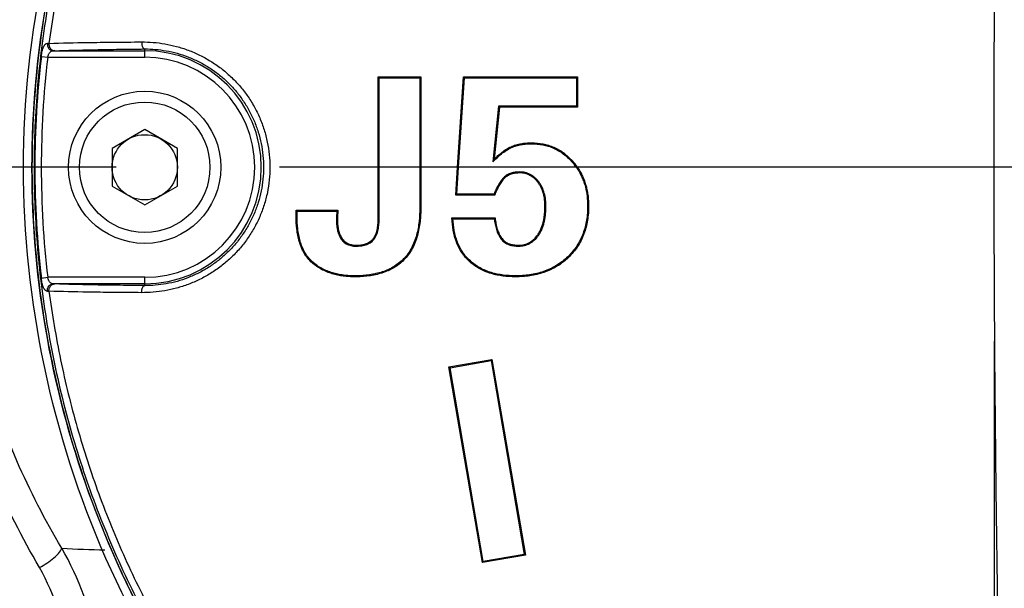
# Model space of a CAD drawing. Header units: millimetres. Extents: x 5828 to 6704, y 123 to 421.
# Tile 240 of 256: x 6496.74 to 6499, y 335.89 to 337.19. Entities that reach past the tile are written whole.
import ezdxf

# ---------------------------------------------------------------- set-up
doc = ezdxf.new("R2010")
doc.units = ezdxf.units.MM
doc.linetypes.add('CENTER', pattern=[0.6, 0.375, -0.075, 0.075, -0.075])
for name, color, linetype in [('中心线', 7, 'Continuous'), ('外形图', 7, 'Continuous'), ('尺寸标注', 7, 'Continuous'), ('运动范围', 7, 'Continuous')]:
    doc.layers.add(name, color=color, linetype=linetype)
doc.styles.add('微软雅黑', font='msyh.ttc', dxfattribs={"height": 1.5})
doc.dimstyles.new('尺寸标注_1_20比例', dxfattribs={"dimtxt": 1.5, "dimasz": 1.25, "dimexe": 0.5, "dimexo": 0.4, "dimgap": 0.5, "dimtad": 1, "dimdec": 1, "dimlfac": 20, "dimdsep": 46, "dimtxsty": '微软雅黑', "dimcen": 0.09, "dimadec": 0, "dimazin": 0, "dimtp": 0.01, "dimtm": 0.01, "dimtfac": 1, "dimtdec": 1, "dimtofl": 0, "dimtmove": 0, "dimatfit": 3, "dimfxl": 1, "dimtolj": 1, "dimarcsym": 0})

# ---------------------------------------------------------------- blocks, each defined once
blk = doc.blocks.new('*D1139')
at = {"layer": 'Defpoints', "color": 0}
for p in [(6498.9812, 336.8553), (6559.0462, 312.8006), (6498.9812, 278.1994)]:
    blk.add_point(p, dxfattribs=at)
at = {"layer": '尺寸标注', "color": 0, "lineweight": -2}
for p, q in [((6498.9812, 336.4553), (6498.9812, 277.6994)), ((6559.0462, 312.4006), (6559.0462, 277.6994)), ((6557.7962, 278.1994), (6500.2312, 278.1994))]:
    blk.add_line(p, q, dxfattribs=at)
at = {"layer": '尺寸标注', "color": 0}
for points in [[(6500.2312, 278.4078), (6500.2312, 277.9911), (6498.9812, 278.1994)], [(6557.7962, 277.9911), (6557.7962, 278.4078), (6559.0462, 278.1994)]]:
    blk.add_solid(points, dxfattribs=at)
at = {"layer": '尺寸标注', "color": 0, "insert": (6529.0137, 279.471), "char_height": 1.5, "attachment_point": 5, "style": '微软雅黑'}
blk.add_mtext('\\A1;\\A1;{\\fAlibaba PuHuiTi 3.0 55 Regular|b0|i0|c134|p18;1201.2}', dxfattribs=at)
blk = doc.blocks.new('*D1144')
at = {"layer": 'Defpoints', "color": 0}
for p in [(6557.7962, 395.6702), (6487.6476, 286.2413), (6537.9972, 286.2413)]:
    blk.add_point(p, dxfattribs=at)
at = {"layer": '尺寸标注', "color": 0, "lineweight": -2}
for p, q in [((6557.3962, 395.6702), (6487.1476, 395.6702)), ((6487.6476, 394.4202), (6487.6476, 287.4913)), ((6537.5972, 286.2413), (6487.1476, 286.2413))]:
    blk.add_line(p, q, dxfattribs=at)
at = {"layer": '尺寸标注', "color": 0}
for points in [[(6487.856, 394.4202), (6487.4393, 394.4202), (6487.6476, 395.6702)], [(6487.4393, 287.4913), (6487.856, 287.4913), (6487.6476, 286.2413)]]:
    blk.add_solid(points, dxfattribs=at)
at = {"layer": '尺寸标注', "color": 0, "insert": (6486.376, 340.9558), "char_height": 1.5, "attachment_point": 5, "rotation": 90, "style": '微软雅黑'}
blk.add_mtext('\\A1;\\A1;{\\fAlibaba PuHuiTi 3.0 55 Regular|b0|i0|c134|p18;2188.6}', dxfattribs=at)

msp = doc.modelspace()

# ---------------------------------------------------------------- linework, layer by layer
at = {"layer": '中心线', "linetype": 'CENTER', "ltscale": 5}
msp.add_line((6505.2137, 336.8553), (6492.2369, 336.8553), dxfattribs=at)
at = {"layer": '外形图', "linetype": 'ByBlock'}
for p, q in [((6496.819, 337.1233), (6497.0291, 337.1233)), ((6497.0291, 337.1083), (6497.0291, 337.1273)), ((6496.7916, 337.11), (6496.8063, 337.1083)), ((6496.8063, 337.1083), (6497.0291, 337.1083)), ((6497.5658, 337.0632), (6497.568, 337.061)), ((6497.5658, 337.0632), (6497.6636, 337.0632)), ((6497.5658, 336.8553), (6497.5658, 337.0632)), ((6497.568, 337.061), (6497.6614, 337.061)), ((6497.568, 336.8553), (6497.568, 337.061)), ((6497.6636, 337.0632), (6497.6614, 337.061)), ((6497.6614, 337.061), (6497.6614, 336.8553)), ((6497.6636, 337.0632), (6497.6636, 336.8553)), ((6497.748, 336.8553), (6497.7616, 337.0632)), ((6497.7502, 336.8553), (6497.7637, 337.061)), ((6497.7616, 337.0632), (6497.7637, 337.061)), ((6497.7616, 337.0632), (6498.0236, 337.0632)), ((6497.7637, 337.061), (6498.0214, 337.061)), ((6498.0236, 337.0632), (6498.0214, 337.061)), ((6498.0214, 337.061), (6498.0214, 336.9958)), ((6498.0236, 337.0632), (6498.0236, 336.9936)), ((6497.8424, 336.9958), (6497.8293, 336.8675)), ((6497.8444, 336.9936), (6497.8321, 336.8736)), ((6497.8444, 336.9936), (6497.8424, 336.9958)), ((6498.0214, 336.9958), (6497.8424, 336.9958)), ((6498.0236, 336.9936), (6497.8444, 336.9936)), ((6498.0236, 336.9936), (6498.0214, 336.9958)), ((6497.0291, 336.9419), (6496.9541, 336.8986)), ((6497.1041, 336.8986), (6497.0291, 336.9419)), ((6496.9541, 336.8986), (6496.9541, 336.812)), ((6497.1041, 336.812), (6497.1041, 336.8986)), ((6497.871, 336.9025), (6497.8719, 336.9005)), ((6497.9183, 336.9115), (6497.9183, 336.9094)), ((6497.5658, 336.737), (6497.5658, 336.8553)), ((6497.568, 336.737), (6497.568, 336.8553)), ((6497.6614, 336.8553), (6497.6614, 336.7627)), ((6497.6636, 336.8553), (6497.6636, 336.7627)), ((6497.7438, 336.7915), (6497.748, 336.8553)), ((6497.7461, 336.7937), (6497.7502, 336.8553)), ((6498.0119, 336.8701), (6498.0103, 336.8686)), ((6497.856, 336.8301), (6497.8544, 336.8316)), ((6497.8907, 336.8423), (6497.8907, 336.8445)), ((6496.9541, 336.812), (6497.0291, 336.7687)), ((6497.0291, 336.7687), (6497.1041, 336.812)), ((6497.9326, 336.8212), (6497.9343, 336.8225)), ((6497.7438, 336.7915), (6497.7461, 336.7937)), ((6497.8334, 336.7915), (6497.7438, 336.7915)), ((6497.8319, 336.7937), (6497.7461, 336.7937)), ((6497.6636, 336.7627), (6497.6614, 336.7627)), ((6497.949, 336.7658), (6497.9512, 336.7658)), ((6498.0493, 336.7658), (6498.0471, 336.7658)), ((6497.3771, 336.7564), (6497.4727, 336.7564)), ((6497.3771, 336.7423), (6497.3771, 336.7564)), ((6497.3771, 336.7564), (6497.3793, 336.7542)), ((6497.3771, 336.7423), (6497.3793, 336.7423)), ((6497.3793, 336.7423), (6497.3793, 336.7542)), ((6497.3793, 336.7542), (6497.4704, 336.7542)), ((6497.4704, 336.7542), (6497.4699, 336.7405)), ((6497.4721, 336.7404), (6497.4699, 336.7405)), ((6497.4727, 336.7564), (6497.4704, 336.7542)), ((6497.4727, 336.7564), (6497.4721, 336.7404)), ((6497.7353, 336.7389), (6497.8343, 336.7389)), ((6497.5658, 336.737), (6497.568, 336.737)), ((6497.7376, 336.7367), (6497.8324, 336.7367)), ((6497.9323, 336.7001), (6497.9341, 336.6988)), ((6497.5144, 336.6762), (6497.5144, 336.674)), ((6497.5538, 336.6904), (6497.5554, 336.689)), ((6497.8503, 336.6912), (6497.8486, 336.6899)), ((6497.8882, 336.6762), (6497.8882, 336.674)), ((6498.0029, 336.648), (6498.0014, 336.6496)), ((6497.4138, 336.6358), (6497.4152, 336.6374)), ((6497.6248, 336.6423), (6497.6232, 336.6438)), ((6497.7761, 336.6383), (6497.7775, 336.6399)), ((6496.7916, 336.6005), (6496.8063, 336.6023)), ((6497.0291, 336.6023), (6496.8063, 336.6023)), ((6497.0291, 336.5833), (6497.0291, 336.6023)), ((6497.5119, 336.6035), (6497.5119, 336.6057)), ((6497.881, 336.6035), (6497.881, 336.6057)), ((6497.0291, 336.5873), (6496.819, 336.5873)), ((6497.7283, 336.3963), (6497.8269, 336.4132)), ((6497.7308, 336.3945), (6497.8251, 336.4107)), ((6497.8269, 336.4132), (6497.8251, 336.4107)), ((6497.8251, 336.4107), (6497.9015, 335.965)), ((6497.8269, 336.4132), (6497.9041, 335.9632)), ((6497.8055, 335.9463), (6497.7283, 336.3963)), ((6497.7283, 336.3963), (6497.7308, 336.3945)), ((6497.8073, 335.9488), (6497.7308, 336.3945)), ((6497.9041, 335.9632), (6497.8055, 335.9463)), ((6497.8055, 335.9463), (6497.8073, 335.9488)), ((6497.9015, 335.965), (6497.8073, 335.9488)), ((6497.9041, 335.9632), (6497.9015, 335.965))]:
    msp.add_line(p, q, dxfattribs=at)
for radius in [0.175, 0.15, 0.075]:
    msp.add_circle((6497.0291, 336.8553), radius, dxfattribs=at)
for centre, radius, start, end in [((6496.8218, 336.425), 0.7152, 91.0192, 91.3149), ((6496.8417, 336.5387), 0.5851, 91.9011, 92.225), ((6497.0291, 336.8553), 0.268, 270, 90), ((6498.9643, 336.855), 2.1876, 173.3062, 179.9929), ((6498.9652, 336.855), 2.1738, 173.3085, 179.9924), ((6497.0291, 336.8553), 0.253, 270, 90), ((6498.272, 336.668), 0.4855, 154.9422, 155.7417), ((6498.9644, 336.8555), 2.1877, 180.0072, 186.6936), ((6498.9653, 336.8556), 2.1739, 180.0077, 186.6913), ((6497.9061, 336.7744), 0.1405, 35.1442, 42.1227), ((6497.906, 336.7743), 0.1429, 34.5294, 42.1155), ((6498.5252, 337.2631), 0.8373, 214.0994, 214.2807), ((6498.1702, 337.1862), 0.6239, 225.8062, 226.0957), ((6498.3022, 336.3222), 0.6265, 138.3132, 138.5811), ((6496.8431, 337.2092), 0.6224, 267.7848, 268.0892), ((6496.8229, 337.3376), 0.7673, 268.6952, 268.9708), ((6496.9703, 337.9829), 2.0075, 266.2368, 269.0723)]:
    msp.add_arc(centre, radius, start, end, dxfattribs=at)
for points, knots in [([(6501.116, 334.513), (6500.8541, 334.5265), (6500.3304, 334.5553), (6499.6759, 334.5937), (6499.1526, 334.6304), (6498.7597, 334.6498), (6498.3703, 334.7181), (6497.8801, 334.9084), (6497.3409, 335.3031), (6496.9025, 335.9729), (6496.7248, 336.7539), (6496.8317, 337.5478), (6497.2089, 338.2549), (6497.809, 338.7837), (6498.4341, 339.0271), (6498.9573, 339.0704), (6499.3498, 339.0933), (6499.7424, 339.1203), (6500.1717, 339.1458), (6500.4702, 339.1628), (6500.6378, 339.172)], [0.2814625, 0.2814625, 0.2814625, 0.2814625, 0.3127361, 0.3440098, 0.3596457, 0.375288, 0.3909088, 0.4065401, 0.4376789, 0.4688356, 0.5000093, 0.531187, 0.5623615, 0.5935322, 0.6247079, 0.6403423, 0.655997, 0.6716257, 0.6872624, 0.7072791, 0.7072791, 0.7072791, 0.7072791]), ([(6500.6378, 339.1721), (6500.5723, 339.1684), (6500.4354, 339.1608), (6500.2271, 339.1488), (6500.0131, 339.1362), (6499.8348, 339.1253), (6499.6921, 339.1164), (6499.5852, 339.1097), (6499.4782, 339.1029), (6499.3712, 339.0959), (6499.2643, 339.0889), (6499.1751, 339.083), (6499.1038, 339.0782), (6499.0504, 339.0746), (6499.0058, 339.0715), (6498.9702, 339.069), (6498.9434, 339.0672), (6498.9167, 339.0654), (6498.8899, 339.0636), (6498.8632, 339.0618), (6498.8276, 339.0592), (6498.783, 339.0557), (6498.7386, 339.0513), (6498.7031, 339.0472), (6498.6677, 339.0425), (6498.6235, 339.0358), (6498.5707, 339.0265), (6498.5007, 339.0124), (6498.4137, 338.9917), (6498.3108, 338.9618), (6498.2094, 338.9269), (6498.1098, 338.8871), (6498.0123, 338.8425), (6497.917, 338.7933), (6497.8243, 338.7395), (6497.7342, 338.6813), (6497.6471, 338.6187), (6497.5631, 338.552), (6497.4825, 338.4813), (6497.4054, 338.4068), (6497.332, 338.3287), (6497.2625, 338.247), (6497.197, 338.1621), (6497.1357, 338.0742), (6497.0787, 337.9833), (6497.0262, 337.8898), (6496.9783, 337.7939), (6496.9352, 337.6957), (6496.8968, 337.5955), (6496.8635, 337.4936), (6496.835, 337.3903), (6496.8038, 337.2508), (6496.7827, 337.1092), (6496.772, 336.9666), (6496.7682, 336.8237), (6496.7766, 336.645), (6496.8023, 336.468), (6496.833, 336.3284), (6496.8611, 336.2249), (6496.8941, 336.1228), (6496.932, 336.0226), (6496.9748, 335.9242), (6497.0223, 335.8281), (6497.0745, 335.7344), (6497.1311, 335.6433), (6497.1921, 335.5551), (6497.2572, 335.47), (6497.3265, 335.3881), (6497.3996, 335.3096), (6497.4764, 335.2348), (6497.5568, 335.1639), (6497.6405, 335.0969), (6497.7274, 335.034), (6497.8172, 334.9754), (6497.9097, 334.9213), (6498.0048, 334.8717), (6498.1022, 334.8267), (6498.2016, 334.7866), (6498.3028, 334.7513), (6498.4057, 334.721), (6498.5099, 334.6957), (6498.6152, 334.6755), (6498.7037, 334.6628), (6498.7748, 334.6556), (6498.8193, 334.6519), (6498.8549, 334.6493), (6498.8816, 334.6475), (6498.9084, 334.6457), (6498.944, 334.6433), (6498.9886, 334.6402), (6499.0421, 334.6366), (6499.0955, 334.6329), (6499.1668, 334.6281), (6499.256, 334.6222), (6499.3629, 334.6152), (6499.4699, 334.6082), (6499.5769, 334.6014), (6499.6838, 334.5946), (6499.8265, 334.5857), (6500.0048, 334.5749), (6500.2188, 334.5622), (6500.4328, 334.5499), (6500.6469, 334.5379), (6500.861, 334.5263), (6501.0173, 334.5181), (6501.1024, 334.5137), (6501.116, 334.513)], [0.3131395, 0.3131395, 0.3131395, 0.3131395, 0.3203178, 0.3281304, 0.335943, 0.3437556, 0.347662, 0.3515683, 0.3554746, 0.3593809, 0.3632872, 0.3671935, 0.3691467, 0.3710998, 0.373053, 0.3740296, 0.3750062, 0.3759827, 0.3769593, 0.3779359, 0.3789125, 0.3808656, 0.3828188, 0.3837953, 0.3847719, 0.3867251, 0.3886782, 0.3906314, 0.3945374, 0.3984434, 0.4023495, 0.4062556, 0.4101617, 0.4140679, 0.4179741, 0.4218803, 0.4257865, 0.4296926, 0.4335988, 0.437505, 0.4414112, 0.4453173, 0.4492235, 0.4531297, 0.4570359, 0.4609421, 0.4648482, 0.4687544, 0.4726606, 0.4765668, 0.4804729, 0.4843791, 0.4921892, 0.4960954, 0.5000015, 0.5078116, 0.5156216, 0.5195278, 0.523434, 0.5273402, 0.5312463, 0.5351525, 0.5390587, 0.5429649, 0.546871, 0.5507772, 0.5546834, 0.5585896, 0.5624958, 0.5664019, 0.5703081, 0.5742143, 0.5781205, 0.5820266, 0.5859328, 0.589839, 0.5937451, 0.5976512, 0.6015573, 0.6054633, 0.6093693, 0.6132753, 0.6171812, 0.6191344, 0.6210875, 0.6220641, 0.6230407, 0.6240173, 0.6249939, 0.626947, 0.6289002, 0.6308533, 0.6328065, 0.6367128, 0.6406191, 0.6445254, 0.6484317, 0.6523381, 0.6562444, 0.664057, 0.6718696, 0.6796823, 0.6874949, 0.6953075, 0.7031201, 0.7046145, 0.7046145, 0.7046145, 0.7046145]), ([(6496.7507, 336.8553), (6496.7507, 337.1615), (6496.8807, 337.7816), (6497.4316, 338.5476), (6498.1124, 338.9497), (6498.7137, 339.0822), (6499.02, 339.0917), (6499.1716, 339.0996)], [0, 0, 0, 0, 0.250163, 0.50027, 0.750286, 0.875949, 1, 1, 1, 1]), ([(6497.3275, 338.2933), (6497.3101, 338.273), (6497.2761, 338.2318), (6497.2272, 338.1683), (6497.1805, 338.1031), (6497.1215, 338.0141), (6497.0672, 337.922), (6497.018, 337.8271), (6496.9837, 337.7547), (6496.952, 337.681), (6496.9135, 337.5814), (6496.8722, 337.4543), (6496.8403, 337.3245), (6496.8206, 337.2195), (6496.8126, 337.1666), (6496.8091, 337.1402)], [0, 0, 0, 0, 0.062503, 0.125007, 0.187511, 0.250015, 0.375003, 0.437507, 0.500011, 0.562515, 0.625019, 0.750005, 0.874992, 0.937496, 1, 1, 1, 1]), ([(6497.2619, 338.2374), (6497.2228, 338.1888), (6497.1673, 338.1135), (6497.0998, 338.0087), (6497.0527, 337.928), (6497.009, 337.8455), (6496.9688, 337.7613), (6496.9323, 337.6754), (6496.8885, 337.5589), (6496.8431, 337.4099), (6496.8104, 337.2576), (6496.792, 337.1345), (6496.7788, 337.0108), (6496.7748, 336.9175), (6496.7748, 336.8553)], [0, 0, 0, 0, 0.125213, 0.187763, 0.250267, 0.312745, 0.375218, 0.437704, 0.500206, 0.62519, 0.750155, 0.812633, 0.875097, 1, 1, 1, 1]), ([(6496.5313, 336.8553), (6496.5314, 337.0186), (6496.5765, 337.3416), (6496.7073, 337.6393), (6496.7875, 337.7752)], [0, 0, 0, 0, 0.508583, 1, 1, 1, 1]), ([(6496.5935, 336.8553), (6496.5938, 337.0108), (6496.6374, 337.318), (6496.7612, 337.6019), (6496.8385, 337.7308)], [0, 0, 0, 0, 0.508492, 1, 1, 1, 1]), ([(6496.7916, 337.11), (6496.7918, 337.1121), (6496.7924, 337.1162), (6496.7935, 337.1221), (6496.7948, 337.1274), (6496.7962, 337.1312), (6496.7974, 337.1339), (6496.7984, 337.1355), (6496.7994, 337.1369), (6496.8005, 337.138), (6496.8016, 337.1389), (6496.8028, 337.1396), (6496.8041, 337.14), (6496.805, 337.1401), (6496.8054, 337.1401)], [0, 0, 0, 0, 0.180971, 0.35273, 0.507837, 0.642037, 0.700901, 0.754425, 0.80297, 0.84718, 0.887886, 0.92613, 0.963104, 1, 1, 1, 1]), ([(6496.8054, 337.1401), (6496.8052, 337.138), (6496.8056, 337.1338), (6496.808, 337.129), (6496.8108, 337.1262), (6496.8133, 337.1245), (6496.8161, 337.1235), (6496.818, 337.1233), (6496.819, 337.1233)], [0, 0, 0, 0, 0.259061, 0.513596, 0.638237, 0.760531, 0.880866, 1, 1, 1, 1]), ([(6496.8063, 337.1083), (6496.8065, 337.1094), (6496.8069, 337.111), (6496.8077, 337.113), (6496.8084, 337.1149), (6496.8095, 337.1171), (6496.811, 337.1194), (6496.8127, 337.1211), (6496.8147, 337.1224), (6496.8168, 337.1231), (6496.8183, 337.1233), (6496.819, 337.1233)], [0, 0, 0, 0, 0.156481, 0.232723, 0.306725, 0.446088, 0.572589, 0.687216, 0.793528, 0.896378, 1, 1, 1, 1]), ([(6496.8091, 337.1402), (6496.809, 337.1391), (6496.809, 337.137), (6496.8096, 337.1339), (6496.8107, 337.131), (6496.8123, 337.1284), (6496.8144, 337.1263), (6496.8168, 337.1247), (6496.8195, 337.1236), (6496.8214, 337.1234), (6496.8223, 337.1234)], [0, 0, 0, 0, 0.131527, 0.262682, 0.392297, 0.519435, 0.643548, 0.764592, 0.883075, 1, 1, 1, 1]), ([(6496.8091, 337.1402), (6496.8387, 337.1411), (6496.8875, 337.1422), (6496.9585, 337.1431), (6497, 337.1434), (6497.0222, 337.1435)], [0, 0, 0, 0, 0.416306, 0.687414, 1, 1, 1, 1]), ([(6496.8223, 337.1234), (6496.851, 337.1244), (6496.8984, 337.1255), (6496.9673, 337.1266), (6497.0076, 337.1271), (6497.0291, 337.1273)], [0, 0, 0, 0, 0.416177, 0.6872, 1, 1, 1, 1]), ([(6497.0222, 337.1435), (6497.031, 337.1436), (6497.0488, 337.1429), (6497.0756, 337.1395), (6497.1026, 337.1335), (6497.1295, 337.1249), (6497.1557, 337.1136), (6497.1809, 337.0997), (6497.2048, 337.0832), (6497.227, 337.0643), (6497.2472, 337.0433), (6497.2652, 337.0203), (6497.2808, 336.9955), (6497.2938, 336.9693), (6497.304, 336.9418), (6497.3114, 336.9135), (6497.3159, 336.8845), (6497.3169, 336.865), (6497.3169, 336.8553)], [0, 0, 0, 0, 0.057439, 0.116465, 0.17684, 0.238293, 0.300556, 0.363391, 0.426605, 0.490059, 0.553657, 0.617342, 0.681076, 0.744839, 0.808619, 0.872408, 0.936203, 1, 1, 1, 1]), ([(6497.0222, 337.1435), (6497.0222, 337.1425), (6497.0222, 337.1405), (6497.0225, 337.1375), (6497.0231, 337.1347), (6497.024, 337.1323), (6497.025, 337.1302), (6497.0262, 337.1286), (6497.0274, 337.1277), (6497.0284, 337.1274), (6497.0289, 337.1273), (6497.0291, 337.1273)], [0, 0, 0, 0, 0.161664, 0.320323, 0.470881, 0.608841, 0.730794, 0.835079, 0.922854, 0.962256, 1, 1, 1, 1]), ([(6497.0291, 337.1273), (6497.0373, 337.1274), (6497.0538, 337.1268), (6497.0787, 337.1235), (6497.1039, 337.1178), (6497.1288, 337.1096), (6497.1532, 337.0987), (6497.1766, 337.0854), (6497.1988, 337.0697), (6497.2193, 337.0518), (6497.238, 337.0318), (6497.2546, 337.0101), (6497.269, 336.9868), (6497.281, 336.9621), (6497.2904, 336.9364), (6497.2972, 336.9098), (6497.3013, 336.8827), (6497.3023, 336.8644), (6497.3023, 336.8553)], [0, 0, 0, 0, 0.05695, 0.115637, 0.175808, 0.237169, 0.299422, 0.362301, 0.42559, 0.489138, 0.552842, 0.616637, 0.680486, 0.744366, 0.808263, 0.872171, 0.936084, 1, 1, 1, 1]), ([(6497.8293, 336.8675), (6497.8354, 336.8741), (6497.8484, 336.8867), (6497.8637, 336.8968), (6497.8719, 336.9005)], [0, 0, 0, 0, 0.500389, 1, 1, 1, 1]), ([(6497.8321, 336.8736), (6497.835, 336.8766), (6497.8409, 336.8823), (6497.8503, 336.8901), (6497.8602, 336.897), (6497.8673, 336.9008), (6497.871, 336.9025)], [0, 0, 0, 0, 0.25405, 0.50395, 0.752102, 1, 1, 1, 1]), ([(6497.871, 336.9025), (6497.8746, 336.9042), (6497.8821, 336.907), (6497.8939, 336.9097), (6497.906, 336.9113), (6497.9142, 336.9115), (6497.9183, 336.9115)], [0, 0, 0, 0, 0.246704, 0.49396, 0.744005, 1, 1, 1, 1]), ([(6497.8719, 336.9005), (6497.8755, 336.9022), (6497.883, 336.9049), (6497.8946, 336.9076), (6497.9064, 336.9091), (6497.9144, 336.9094), (6497.9183, 336.9094)], [0, 0, 0, 0, 0.249934, 0.499921, 0.749946, 1, 1, 1, 1]), ([(6497.9183, 336.9115), (6497.9271, 336.9115), (6497.9403, 336.9104), (6497.9573, 336.9062), (6497.9695, 336.9016), (6497.9812, 336.8957), (6497.996, 336.8859), (6498.0059, 336.8768), (6498.0119, 336.8701)], [0, 0, 0, 0, 0.250545, 0.373486, 0.496752, 0.620367, 0.744424, 1, 1, 1, 1]), ([(6497.9183, 336.9094), (6497.927, 336.9094), (6497.94, 336.9082), (6497.9568, 336.904), (6497.969, 336.8995), (6497.9805, 336.8935), (6497.9949, 336.8839), (6498.0045, 336.875), (6498.0103, 336.8686)], [0, 0, 0, 0, 0.249872, 0.374941, 0.500006, 0.62507, 0.750139, 1, 1, 1, 1]), ([(6496.7875, 335.9353), (6496.7073, 336.0713), (6496.5765, 336.3689), (6496.5314, 336.6919), (6496.5313, 336.8553)], [0, 0, 0, 0, 0.491417, 1, 1, 1, 1]), ([(6496.8385, 335.9798), (6496.7612, 336.1087), (6496.6374, 336.3925), (6496.5938, 336.6998), (6496.5935, 336.8553)], [0, 0, 0, 0, 0.491508, 1, 1, 1, 1]), ([(6499.1716, 334.6109), (6499.02, 334.6189), (6498.7137, 334.6284), (6498.1124, 334.7608), (6497.4317, 335.1629), (6496.8807, 335.9289), (6496.7507, 336.549), (6496.7507, 336.8553)], [0, 0, 0, 0, 0.124038, 0.249693, 0.499705, 0.749819, 1, 1, 1, 1]), ([(6496.7748, 336.8553), (6496.7748, 336.7931), (6496.7801, 336.6687), (6496.8038, 336.4834), (6496.8431, 336.3007), (6496.8885, 336.1517), (6496.9323, 336.0352), (6496.9688, 335.9493), (6497.009, 335.865), (6497.0527, 335.7825), (6497.0998, 335.7019), (6497.1673, 335.5971), (6497.2228, 335.5217), (6497.2619, 335.4732)], [0, 0, 0, 0, 0.124906, 0.249824, 0.374792, 0.499779, 0.562283, 0.624771, 0.687246, 0.749725, 0.812232, 0.874783, 1, 1, 1, 1]), ([(6497.3169, 336.8553), (6497.3169, 336.8358), (6497.3139, 336.8065), (6497.304, 336.7687), (6497.2938, 336.7413), (6497.2808, 336.715), (6497.2652, 336.6903), (6497.2472, 336.6672), (6497.227, 336.6462), (6497.2048, 336.6273), (6497.1809, 336.6109), (6497.1557, 336.597), (6497.1295, 336.5857), (6497.1026, 336.577), (6497.0756, 336.5711), (6497.0488, 336.5676), (6497.031, 336.567), (6497.0222, 336.567)], [0, 0, 0, 0, 0.127448, 0.191248, 0.255039, 0.318813, 0.382557, 0.446252, 0.509861, 0.573325, 0.63655, 0.699395, 0.761669, 0.823132, 0.883516, 0.942552, 1, 1, 1, 1]), ([(6497.3023, 336.8553), (6497.3023, 336.8461), (6497.3013, 336.8279), (6497.2972, 336.8008), (6497.2904, 336.7742), (6497.281, 336.7484), (6497.269, 336.7238), (6497.2546, 336.7005), (6497.238, 336.6787), (6497.2193, 336.6588), (6497.1988, 336.6409), (6497.1766, 336.6251), (6497.1532, 336.6118), (6497.1288, 336.601), (6497.1039, 336.5927), (6497.0787, 336.587), (6497.0538, 336.5838), (6497.0373, 336.5832), (6497.0291, 336.5833)], [0, 0, 0, 0, 0.063916, 0.127829, 0.191737, 0.255634, 0.319514, 0.383363, 0.447158, 0.510862, 0.574409, 0.637699, 0.700577, 0.762831, 0.824192, 0.884363, 0.94305, 1, 1, 1, 1]), ([(6498.0237, 336.8553), (6498.0236, 336.8552), (6498.0234, 336.8551), (6498.0232, 336.8549), (6498.023, 336.8548), (6498.0228, 336.8546), (6498.0227, 336.8545), (6498.0226, 336.8544), (6498.0225, 336.8543), (6498.0223, 336.8543), (6498.0222, 336.8543), (6498.022, 336.8544), (6498.0217, 336.8546), (6498.0214, 336.8549), (6498.0211, 336.8552), (6498.021, 336.8553)], [0, 0, 0, 0, 0.082146, 0.164325, 0.246097, 0.328034, 0.37186, 0.414982, 0.455821, 0.506458, 0.542202, 0.586134, 0.697554, 0.837136, 1, 1, 1, 1]), ([(6498.021, 336.8553), (6498.0233, 336.852), (6498.0275, 336.8454), (6498.033, 336.8349), (6498.0376, 336.824), (6498.0412, 336.8127), (6498.044, 336.8012), (6498.0465, 336.7856), (6498.0471, 336.7737), (6498.0471, 336.7658)], [0, 0, 0, 0, 0.125009, 0.250016, 0.375026, 0.500038, 0.625054, 0.750073, 1, 1, 1, 1]), ([(6498.0237, 336.8553), (6498.0259, 336.852), (6498.0301, 336.8453), (6498.0355, 336.8348), (6498.0399, 336.8239), (6498.0435, 336.8126), (6498.0462, 336.8011), (6498.0487, 336.7855), (6498.0493, 336.7737), (6498.0493, 336.7658)], [0, 0, 0, 0, 0.125008, 0.250015, 0.375025, 0.500037, 0.625053, 0.750071, 1, 1, 1, 1]), ([(6497.8544, 336.8316), (6497.8518, 336.829), (6497.8483, 336.8247), (6497.8442, 336.8186), (6497.8413, 336.8138), (6497.8387, 336.8089), (6497.8355, 336.8022), (6497.8333, 336.7971), (6497.8319, 336.7937)], [0, 0, 0, 0, 0.24984, 0.374869, 0.499902, 0.624934, 0.749964, 1, 1, 1, 1]), ([(6497.856, 336.8301), (6497.8509, 336.825), (6497.8446, 336.8157), (6497.8379, 336.8024), (6497.8348, 336.7952), (6497.8334, 336.7915)], [0, 0, 0, 0, 0.481724, 0.735292, 1, 1, 1, 1]), ([(6497.8907, 336.8445), (6497.8875, 336.8445), (6497.8808, 336.8441), (6497.8727, 336.8424), (6497.8666, 336.84), (6497.8622, 336.8378), (6497.8581, 336.835), (6497.8556, 336.8328), (6497.8544, 336.8316)], [0, 0, 0, 0, 0.249996, 0.499865, 0.624909, 0.749945, 0.87497, 1, 1, 1, 1]), ([(6497.8907, 336.8423), (6497.8873, 336.8423), (6497.8807, 336.8419), (6497.8727, 336.8401), (6497.867, 336.8378), (6497.863, 336.8357), (6497.8593, 336.8331), (6497.857, 336.8311), (6497.856, 336.8301)], [0, 0, 0, 0, 0.271831, 0.523127, 0.643756, 0.762495, 0.880788, 1, 1, 1, 1]), ([(6497.9343, 336.8225), (6497.933, 336.8242), (6497.9303, 336.8274), (6497.9257, 336.8318), (6497.9207, 336.8357), (6497.9152, 336.8389), (6497.9094, 336.8414), (6497.9033, 336.8432), (6497.8971, 336.8443), (6497.8929, 336.8445), (6497.8907, 336.8445)], [0, 0, 0, 0, 0.125026, 0.250039, 0.375041, 0.500031, 0.625017, 0.750006, 0.874999, 1, 1, 1, 1]), ([(6497.9326, 336.8212), (6497.9313, 336.8228), (6497.9286, 336.826), (6497.9242, 336.8302), (6497.9194, 336.8338), (6497.9144, 336.8369), (6497.9089, 336.8393), (6497.9032, 336.841), (6497.8971, 336.8421), (6497.8929, 336.8423), (6497.8907, 336.8423)], [0, 0, 0, 0, 0.129712, 0.254562, 0.376684, 0.497548, 0.618635, 0.741639, 0.868289, 1, 1, 1, 1]), ([(6497.949, 336.7658), (6497.949, 336.7707), (6497.9485, 336.7805), (6497.9458, 336.795), (6497.9416, 336.8066), (6497.9369, 336.8152), (6497.9341, 336.8192), (6497.9326, 336.8212)], [0, 0, 0, 0, 0.250056, 0.500025, 0.749895, 0.874947, 1, 1, 1, 1]), ([(6497.9512, 336.7658), (6497.9512, 336.7708), (6497.9507, 336.7809), (6497.9479, 336.7957), (6497.9435, 336.8076), (6497.9387, 336.8164), (6497.9358, 336.8205), (6497.9343, 336.8225)], [0, 0, 0, 0, 0.250054, 0.500023, 0.749893, 0.874947, 1, 1, 1, 1]), ([(6497.6614, 336.7627), (6497.6614, 336.752), (6497.6606, 336.736), (6497.6575, 336.7149), (6497.654, 336.6992), (6497.649, 336.684), (6497.6424, 336.6694), (6497.6339, 336.6558), (6497.627, 336.6476), (6497.6232, 336.6438)], [0, 0, 0, 0, 0.249986, 0.375022, 0.50005, 0.625065, 0.750064, 0.875041, 1, 1, 1, 1]), ([(6497.6636, 336.7627), (6497.6636, 336.7519), (6497.6628, 336.7356), (6497.6596, 336.7142), (6497.656, 336.6984), (6497.651, 336.683), (6497.6442, 336.6682), (6497.6356, 336.6544), (6497.6286, 336.6461), (6497.6248, 336.6423)], [0, 0, 0, 0, 0.249985, 0.375022, 0.50005, 0.625064, 0.750063, 0.87504, 1, 1, 1, 1]), ([(6497.9323, 336.7001), (6497.934, 336.7024), (6497.937, 336.7074), (6497.9406, 336.7152), (6497.9435, 336.7233), (6497.9457, 336.7316), (6497.9473, 336.7401), (6497.9487, 336.7515), (6497.949, 336.7601), (6497.949, 336.7658)], [0, 0, 0, 0, 0.124983, 0.249974, 0.374977, 0.499988, 0.625005, 0.750023, 1, 1, 1, 1]), ([(6497.9341, 336.6988), (6497.9358, 336.7012), (6497.9388, 336.7062), (6497.9426, 336.7142), (6497.9455, 336.7225), (6497.9478, 336.731), (6497.9494, 336.7396), (6497.9509, 336.7512), (6497.9512, 336.76), (6497.9512, 336.7658)], [0, 0, 0, 0, 0.124985, 0.249976, 0.374979, 0.499989, 0.625006, 0.750024, 1, 1, 1, 1]), ([(6498.0471, 336.7658), (6498.0471, 336.7605), (6498.0468, 336.7498), (6498.0449, 336.7338), (6498.0416, 336.718), (6498.0367, 336.7027), (6498.0303, 336.688), (6498.0222, 336.6741), (6498.0126, 336.6611), (6498.0053, 336.6533), (6498.0014, 336.6496)], [0, 0, 0, 0, 0.125017, 0.250028, 0.375033, 0.50003, 0.625023, 0.750014, 0.875004, 1, 1, 1, 1]), ([(6498.0493, 336.7658), (6498.0493, 336.7604), (6498.0489, 336.7495), (6498.047, 336.7334), (6498.0437, 336.7174), (6498.0388, 336.7018), (6498.0322, 336.6869), (6498.024, 336.6728), (6498.0142, 336.6597), (6498.0068, 336.6518), (6498.0029, 336.648)], [0, 0, 0, 0, 0.125017, 0.250028, 0.375033, 0.50003, 0.625022, 0.750014, 0.875004, 1, 1, 1, 1]), ([(6497.4138, 336.6358), (6497.4102, 336.639), (6497.4035, 336.646), (6497.3952, 336.658), (6497.3888, 336.6711), (6497.3841, 336.6848), (6497.3807, 336.699), (6497.3778, 336.7181), (6497.3771, 336.7327), (6497.3771, 336.7423)], [0, 0, 0, 0, 0.124956, 0.249928, 0.374924, 0.49994, 0.624971, 0.750011, 1, 1, 1, 1]), ([(6497.4152, 336.6374), (6497.4117, 336.6406), (6497.4051, 336.6475), (6497.397, 336.6593), (6497.3907, 336.6722), (6497.3861, 336.6857), (6497.3828, 336.6997), (6497.38, 336.7185), (6497.3793, 336.7328), (6497.3793, 336.7423)], [0, 0, 0, 0, 0.124955, 0.249927, 0.374923, 0.499939, 0.62497, 0.75001, 1, 1, 1, 1]), ([(6497.4699, 336.7405), (6497.4698, 336.7367), (6497.4697, 336.7291), (6497.4705, 336.7196), (6497.4718, 336.7121), (6497.4735, 336.7048), (6497.4762, 336.6976), (6497.4801, 336.691), (6497.4836, 336.6865), (6497.4877, 336.6825), (6497.4924, 336.6793), (6497.4976, 336.6768), (6497.503, 336.6751), (6497.5087, 336.6742), (6497.5125, 336.674), (6497.5144, 336.674)], [0, 0, 0, 0, 0.125026, 0.250037, 0.312563, 0.375088, 0.499982, 0.562493, 0.624994, 0.687487, 0.749976, 0.812468, 0.87497, 0.937481, 1, 1, 1, 1]), ([(6497.4721, 336.7404), (6497.4719, 336.7368), (6497.4719, 336.7295), (6497.4726, 336.7204), (6497.4738, 336.7131), (6497.4755, 336.706), (6497.4779, 336.6991), (6497.4816, 336.6927), (6497.4849, 336.6883), (6497.4888, 336.6845), (6497.4933, 336.6813), (6497.4982, 336.6789), (6497.5035, 336.6773), (6497.5089, 336.6764), (6497.5126, 336.6762), (6497.5144, 336.6762)], [0, 0, 0, 0, 0.125027, 0.25004, 0.312565, 0.37509, 0.499991, 0.562503, 0.625003, 0.687494, 0.749981, 0.812471, 0.874971, 0.937481, 1, 1, 1, 1]), ([(6497.7761, 336.6383), (6497.7726, 336.6414), (6497.7661, 336.648), (6497.7577, 336.659), (6497.7508, 336.6709), (6497.7452, 336.6835), (6497.7409, 336.6968), (6497.7369, 336.7152), (6497.7356, 336.7294), (6497.7353, 336.7389)], [0, 0, 0, 0, 0.125147, 0.247809, 0.370227, 0.494064, 0.619132, 0.744684, 1, 1, 1, 1]), ([(6497.8343, 336.7389), (6497.8349, 336.7345), (6497.8358, 336.7279), (6497.8377, 336.7194), (6497.8394, 336.7132), (6497.8414, 336.7072), (6497.8438, 336.7015), (6497.8467, 336.6961), (6497.8491, 336.6928), (6497.8503, 336.6912)], [0, 0, 0, 0, 0.261848, 0.389741, 0.515999, 0.640132, 0.761837, 0.881414, 1, 1, 1, 1]), ([(6497.5538, 336.6904), (6497.555, 336.6918), (6497.5573, 336.695), (6497.5599, 336.7002), (6497.5619, 336.7057), (6497.5634, 336.7115), (6497.5645, 336.7176), (6497.5653, 336.7239), (6497.5657, 336.7304), (6497.5658, 336.7348), (6497.5658, 336.737)], [0, 0, 0, 0, 0.117342, 0.235189, 0.354869, 0.476968, 0.602125, 0.730694, 0.863133, 1, 1, 1, 1]), ([(6497.5554, 336.689), (6497.5608, 336.6953), (6497.5647, 336.7057), (6497.5668, 336.7181), (6497.5675, 336.7244), (6497.5679, 336.7307), (6497.568, 336.7349), (6497.568, 336.737)], [0, 0, 0, 0, 0.497538, 0.623149, 0.748765, 0.874384, 1, 1, 1, 1]), ([(6497.7775, 336.6399), (6497.7742, 336.6429), (6497.7679, 336.6493), (6497.7597, 336.66), (6497.7529, 336.6717), (6497.7474, 336.684), (6497.7432, 336.6968), (6497.7393, 336.7143), (6497.7379, 336.7277), (6497.7376, 336.7367)], [0, 0, 0, 0, 0.125004, 0.250006, 0.375011, 0.500023, 0.625045, 0.750077, 1, 1, 1, 1]), ([(6497.8324, 336.7367), (6497.8329, 336.7325), (6497.8339, 336.7263), (6497.8357, 336.7182), (6497.8374, 336.7121), (6497.8394, 336.7062), (6497.8419, 336.7004), (6497.8449, 336.6949), (6497.8473, 336.6915), (6497.8486, 336.6899)], [0, 0, 0, 0, 0.249988, 0.375002, 0.500018, 0.625028, 0.750038, 0.875028, 1, 1, 1, 1]), ([(6497.8882, 336.6762), (6497.8904, 336.6762), (6497.8948, 336.6764), (6497.9012, 336.6775), (6497.9075, 336.6795), (6497.9134, 336.6823), (6497.9189, 336.6858), (6497.9256, 336.6915), (6497.9298, 336.6965), (6497.9323, 336.7001)], [0, 0, 0, 0, 0.125049, 0.250087, 0.375115, 0.500135, 0.625163, 0.750206, 1, 1, 1, 1]), ([(6497.8882, 336.674), (6497.8905, 336.674), (6497.895, 336.6742), (6497.9018, 336.6754), (6497.9083, 336.6774), (6497.9145, 336.6803), (6497.9202, 336.684), (6497.9271, 336.6899), (6497.9315, 336.6951), (6497.9341, 336.6988)], [0, 0, 0, 0, 0.125049, 0.250088, 0.375117, 0.500139, 0.625167, 0.75021, 1, 1, 1, 1]), ([(6497.5144, 336.6762), (6497.5164, 336.6762), (6497.5202, 336.6763), (6497.5259, 336.6768), (6497.5313, 336.6778), (6497.5365, 336.6792), (6497.5414, 336.681), (6497.546, 336.6835), (6497.5502, 336.6866), (6497.5527, 336.6891), (6497.5538, 336.6904)], [0, 0, 0, 0, 0.137121, 0.267629, 0.394535, 0.518363, 0.639452, 0.759001, 0.878724, 1, 1, 1, 1]), ([(6497.5144, 336.674), (6497.5163, 336.674), (6497.52, 336.6741), (6497.5256, 336.6746), (6497.5312, 336.6755), (6497.5367, 336.6769), (6497.542, 336.6789), (6497.547, 336.6815), (6497.5516, 336.6849), (6497.5542, 336.6875), (6497.5554, 336.689)], [0, 0, 0, 0, 0.125034, 0.250069, 0.375097, 0.500113, 0.625113, 0.750091, 0.875049, 1, 1, 1, 1]), ([(6497.8486, 336.6899), (6497.8498, 336.6884), (6497.8523, 336.6857), (6497.8566, 336.6823), (6497.8614, 336.6794), (6497.8665, 336.6773), (6497.8718, 336.6757), (6497.8772, 336.6747), (6497.8827, 336.6741), (6497.8864, 336.674), (6497.8882, 336.674)], [0, 0, 0, 0, 0.124975, 0.249944, 0.374921, 0.499913, 0.62492, 0.74994, 0.87497, 1, 1, 1, 1]), ([(6497.8503, 336.6912), (6497.8514, 336.6899), (6497.8539, 336.6873), (6497.8579, 336.684), (6497.8624, 336.6814), (6497.8671, 336.6794), (6497.8721, 336.6779), (6497.8773, 336.6769), (6497.8827, 336.6763), (6497.8864, 336.6762), (6497.8882, 336.6762)], [0, 0, 0, 0, 0.126234, 0.249271, 0.370252, 0.491129, 0.613506, 0.738181, 0.866032, 1, 1, 1, 1]), ([(6498.0014, 336.6496), (6497.9975, 336.6458), (6497.9892, 336.6386), (6497.9756, 336.6292), (6497.9611, 336.6215), (6497.9458, 336.6154), (6497.93, 336.6108), (6497.9085, 336.6067), (6497.892, 336.6057), (6497.881, 336.6057)], [0, 0, 0, 0, 0.12501, 0.250018, 0.375026, 0.50004, 0.625062, 0.750092, 1, 1, 1, 1]), ([(6498.0029, 336.648), (6497.999, 336.6441), (6497.9906, 336.6368), (6497.9768, 336.6274), (6497.9621, 336.6195), (6497.9466, 336.6133), (6497.9306, 336.6087), (6497.9088, 336.6046), (6497.8921, 336.6035), (6497.881, 336.6035)], [0, 0, 0, 0, 0.125011, 0.250018, 0.375027, 0.500041, 0.625063, 0.750093, 1, 1, 1, 1]), ([(6497.5119, 336.6035), (6497.5075, 336.6035), (6497.4987, 336.6037), (6497.4855, 336.605), (6497.4725, 336.6071), (6497.4597, 336.6103), (6497.4472, 336.6148), (6497.4353, 336.6204), (6497.424, 336.6274), (6497.4171, 336.6329), (6497.4138, 336.6358)], [0, 0, 0, 0, 0.125015, 0.250029, 0.375039, 0.500042, 0.625036, 0.750025, 0.875013, 1, 1, 1, 1]), ([(6497.5119, 336.6057), (6497.5075, 336.6057), (6497.4989, 336.6059), (6497.4859, 336.6071), (6497.4731, 336.6092), (6497.4604, 336.6124), (6497.4482, 336.6167), (6497.4364, 336.6223), (6497.4253, 336.6292), (6497.4185, 336.6345), (6497.4152, 336.6374)], [0, 0, 0, 0, 0.125016, 0.250029, 0.375039, 0.500041, 0.625035, 0.750024, 0.875013, 1, 1, 1, 1]), ([(6497.6232, 336.6438), (6497.6197, 336.6402), (6497.6121, 336.6336), (6497.5995, 336.6252), (6497.5859, 336.6185), (6497.5716, 336.6134), (6497.557, 336.6097), (6497.542, 336.6073), (6497.527, 336.6059), (6497.5169, 336.6057), (6497.5119, 336.6057)], [0, 0, 0, 0, 0.12497, 0.249941, 0.374926, 0.499924, 0.624934, 0.749952, 0.874975, 1, 1, 1, 1]), ([(6497.6248, 336.6423), (6497.6213, 336.6388), (6497.614, 336.6323), (6497.6018, 336.624), (6497.5885, 336.6173), (6497.5743, 336.6119), (6497.5593, 336.608), (6497.5438, 336.6053), (6497.528, 336.6038), (6497.5173, 336.6035), (6497.5119, 336.6035)], [0, 0, 0, 0, 0.120003, 0.239306, 0.360103, 0.48403, 0.610485, 0.738269, 0.867596, 1, 1, 1, 1]), ([(6497.881, 336.6035), (6497.8716, 336.6035), (6497.8574, 336.6043), (6497.8388, 336.6074), (6497.8251, 336.6108), (6497.8117, 336.6156), (6497.7989, 336.6217), (6497.7869, 336.6292), (6497.7796, 336.6351), (6497.7761, 336.6383)], [0, 0, 0, 0, 0.249938, 0.374964, 0.499984, 0.624998, 0.750004, 0.875001, 1, 1, 1, 1]), ([(6497.881, 336.6057), (6497.8717, 336.6057), (6497.8578, 336.6065), (6497.8394, 336.6095), (6497.8259, 336.6129), (6497.8127, 336.6176), (6497.8001, 336.6236), (6497.7882, 336.631), (6497.781, 336.6368), (6497.7775, 336.6399)], [0, 0, 0, 0, 0.24994, 0.374966, 0.499985, 0.624999, 0.750006, 0.875002, 1, 1, 1, 1]), ([(6496.819, 336.5873), (6496.8183, 336.5873), (6496.8168, 336.5874), (6496.8147, 336.5882), (6496.8127, 336.5894), (6496.811, 336.5912), (6496.8095, 336.5934), (6496.8084, 336.5956), (6496.8077, 336.5975), (6496.8069, 336.5996), (6496.8065, 336.6012), (6496.8063, 336.6023)], [0, 0, 0, 0, 0.10362, 0.206479, 0.312797, 0.42741, 0.553921, 0.693276, 0.767279, 0.843521, 1, 1, 1, 1]), ([(6496.8054, 336.5705), (6496.805, 336.5705), (6496.8041, 336.5706), (6496.8028, 336.571), (6496.8016, 336.5716), (6496.8005, 336.5725), (6496.7994, 336.5737), (6496.798, 336.5756), (6496.7964, 336.5787), (6496.7948, 336.5832), (6496.7935, 336.5884), (6496.7924, 336.5943), (6496.7918, 336.5984), (6496.7916, 336.6005)], [0, 0, 0, 0, 0.036901, 0.07388, 0.112127, 0.152832, 0.197048, 0.245599, 0.357898, 0.4921, 0.647222, 0.819014, 1, 1, 1, 1]), ([(6496.8054, 336.5705), (6496.8052, 336.5725), (6496.8056, 336.5768), (6496.808, 336.5815), (6496.8108, 336.5844), (6496.8133, 336.586), (6496.8161, 336.587), (6496.818, 336.5873), (6496.819, 336.5873)], [0, 0, 0, 0, 0.259062, 0.513596, 0.638237, 0.760531, 0.880865, 1, 1, 1, 1]), ([(6496.8091, 336.5704), (6496.809, 336.5714), (6496.809, 336.5735), (6496.8096, 336.5766), (6496.8107, 336.5795), (6496.8123, 336.5821), (6496.8144, 336.5843), (6496.8168, 336.5859), (6496.8195, 336.5869), (6496.8214, 336.5871), (6496.8223, 336.5871)], [0, 0, 0, 0, 0.131527, 0.262679, 0.392294, 0.519431, 0.643544, 0.764589, 0.883074, 1, 1, 1, 1]), ([(6497.0291, 336.5833), (6497.0076, 336.5835), (6496.9673, 336.5839), (6496.8984, 336.585), (6496.851, 336.5862), (6496.8223, 336.5871)], [0, 0, 0, 0, 0.312795, 0.583816, 1, 1, 1, 1]), ([(6497.0222, 336.567), (6497.0222, 336.568), (6497.0222, 336.5701), (6497.0225, 336.573), (6497.0231, 336.5758), (6497.024, 336.5783), (6497.025, 336.5803), (6497.0262, 336.5819), (6497.0274, 336.5828), (6497.0284, 336.5832), (6497.0289, 336.5833), (6497.0291, 336.5833)], [0, 0, 0, 0, 0.161652, 0.320295, 0.470837, 0.608785, 0.730732, 0.835021, 0.922816, 0.962235, 1, 1, 1, 1]), ([(6496.8091, 336.5704), (6496.8126, 336.5439), (6496.8206, 336.4911), (6496.8403, 336.3861), (6496.8722, 336.2563), (6496.9135, 336.1292), (6496.952, 336.0295), (6496.9837, 335.9559), (6497.018, 335.8834), (6497.0672, 335.7886), (6497.1215, 335.6964), (6497.1805, 335.6074), (6497.2272, 335.5423), (6497.2761, 335.4788), (6497.3101, 335.4376), (6497.3275, 335.4173)], [0, 0, 0, 0, 0.062504, 0.125008, 0.249995, 0.374981, 0.437485, 0.499989, 0.562493, 0.624997, 0.749985, 0.812489, 0.874993, 0.937497, 1, 1, 1, 1]), ([(6497.0222, 336.567), (6497, 336.5671), (6496.9585, 336.5674), (6496.8875, 336.5684), (6496.8387, 336.5694), (6496.8091, 336.5704)], [0, 0, 0, 0, 0.312586, 0.583694, 1, 1, 1, 1]), ([(6496.7875, 335.9353), (6496.7992, 335.9414), (6496.8179, 335.954), (6496.835, 335.9708), (6496.8385, 335.9798)], [0, 0, 0, 0, 0.576926, 1, 1, 1, 1]), ([(6496.9244, 335.6771), (6496.925, 335.7027), (6496.9175, 335.8085), (6496.878, 335.9102), (6496.8385, 335.9798)], [0, 0, 0, 0, 0.242633, 1, 1, 1, 1]), ([(6496.8603, 335.657), (6496.8613, 335.6804), (6496.8564, 335.7773), (6496.8223, 335.871), (6496.7875, 335.9353)], [0, 0, 0, 0, 0.242422, 1, 1, 1, 1])]:
    msp.add_open_spline(points, degree=3, knots=knots, dxfattribs=at)
at = {"layer": '运动范围'}
msp.add_arc((6557.7962, 336.8553), 58.815, 350, 225, dxfattribs=at)

# ---------------------------------------------------------------- dimensions: what is measured, and where the dimension line sits
at = {"layer": '尺寸标注'}
dim = msp.add_linear_dim(base=(6487.6476, 286.2413), p1=(6557.7962, 395.6702), p2=(6537.9972, 286.2413), angle=90, text='\\A1;{\\fAlibaba PuHuiTi 3.0 55 Regular|b0|i0|c134|p18;2188.6}', dimstyle='尺寸标注_1_20比例', dxfattribs=at)
dim.commit()
dim.dimension.update_dxf_attribs({"geometry": '*D1144', "text_midpoint": (6487.6476, 340.9558), "dimtype": 160})
dim = msp.add_linear_dim(base=(6498.9812, 278.1994), p1=(6559.0462, 312.8006), p2=(6498.9812, 336.8553), text='\\A1;{\\fAlibaba PuHuiTi 3.0 55 Regular|b0|i0|c134|p18;1201.2}', dimstyle='尺寸标注_1_20比例', dxfattribs=at)
dim.commit()
dim.dimension.update_dxf_attribs({"geometry": '*D1139', "text_midpoint": (6529.0137, 278.1994), "dimtype": 160})

doc.saveas('drawing.dxf')
